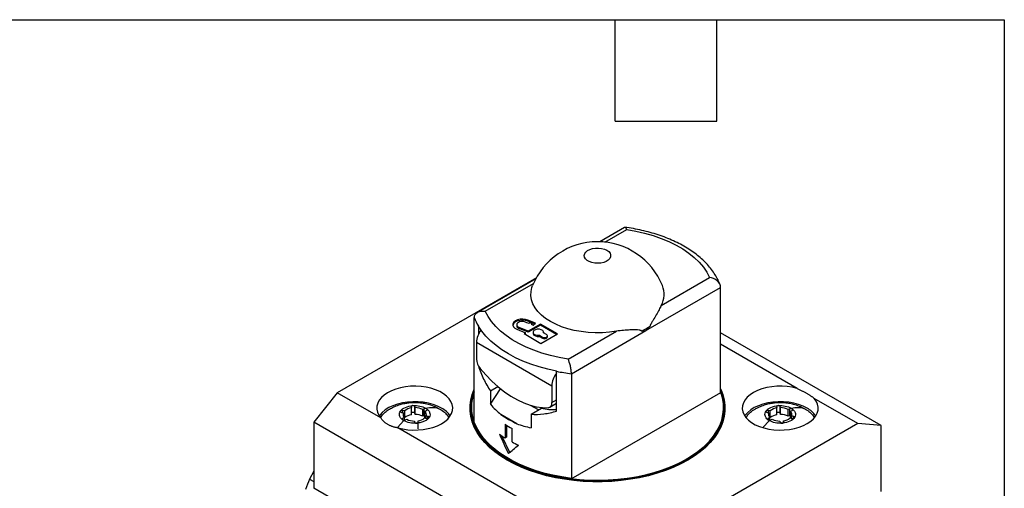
# Model space of a CAD drawing. Header units: millimetres. Extents: x 13 to 546, y 13 to 419.
# Tile 6 of 6: x 398 to 546, y 349 to 419. Entities that reach past the tile are written whole.
import ezdxf

# ---------------------------------------------------------------- set-up
doc = ezdxf.new("R2010")
doc.units = ezdxf.units.MM
doc.header["$LTSCALE"] = 2
doc.linetypes.add('SLD-Solid', pattern=[0])
doc.layers.add('TEXT', color=140, linetype='SLD-Solid', lineweight=25)

msp = doc.modelspace()

# ---------------------------------------------------------------- linework, layer by layer
for p, q in [((489.081, 387.941), (485.352, 385.789)), ((486.137, 385.735), (489.414, 387.626)), ((475.851, 380.406), (445.955, 363.147)), ((475.77, 380.257), (467.02, 375.205)), ((494.605, 376.254), (501.859, 380.442)), ((468.186, 375.372), (475.424, 379.55)), ((492.306, 372.477), (503.511, 378.946)), ((503.511, 363.247), (503.511, 378.946)), ((466.534, 358.718), (466.534, 374.418)), ((475.726, 373.579), (474.58, 374.043)), ((474.58, 373.88), (474.58, 374.043)), ((467.147, 373.139), (467.147, 371.908)), ((472.898, 373.357), (472.898, 373.194)), ((472.916, 372.672), (474.204, 372.151)), ((474.635, 372.4), (473.26, 372.955)), ((473.26, 372.792), (473.26, 372.955)), ((474.635, 372.236), (473.26, 372.792)), ((474.235, 373.759), (474.727, 373.561)), ((475.594, 373.47), (474.58, 373.88)), ((476.467, 373.457), (474.635, 372.4)), ((476.467, 373.294), (474.635, 372.236)), ((474.727, 373.561), (474.87, 373.679)), ((474.87, 373.679), (475.198, 373.546)), ((475.198, 373.546), (475.055, 373.428)), ((475.055, 373.428), (475.382, 373.296)), ((475.198, 373.383), (475.188, 373.374)), ((475.198, 373.383), (475.198, 373.546)), ((475.382, 373.296), (475.726, 373.579)), ((479.012, 371.988), (476.467, 373.457)), ((476.467, 373.294), (476.467, 373.457)), ((478.871, 371.906), (476.467, 373.294)), ((474.204, 372.151), (473.992, 372.029)), ((473.992, 372.029), (476.537, 370.559)), ((474.204, 371.988), (474.133, 371.947)), ((474.204, 371.988), (474.204, 372.151)), ((474.635, 372.236), (474.635, 372.4)), ((475.345, 372.214), (475.345, 372.051)), ((476.295, 371.76), (476.75, 371.498)), ((476.295, 371.597), (476.295, 371.76)), ((476.295, 371.597), (476.75, 371.335)), ((476.537, 370.559), (479.012, 371.988)), ((476.75, 371.335), (476.75, 371.498)), ((477.386, 371.865), (476.931, 372.128)), ((476.945, 372.12), (476.945, 372.214)), ((477.518, 371.518), (477.518, 371.682)), ((480.631, 368.187), (487.886, 372.375)), ((481.101, 366.009), (492.306, 372.477)), ((527.626, 358.219), (503.511, 372.14)), ((478.164, 364.15), (466.85, 370.681)), ((466.85, 370.681), (466.85, 368.196)), ((514.987, 363.79), (503.511, 370.415)), ((478.885, 360.41), (478.885, 366.363)), ((481.101, 366.009), (481.101, 350.309)), ((468.968, 363.44), (470.071, 364.077)), ((468.968, 361.412), (470.476, 363.743)), ((478.164, 364.15), (478.164, 361.665)), ((445.955, 363.147), (442.42, 358.749)), ((452.478, 359.382), (445.955, 363.147)), ((468.968, 363.44), (468.968, 361.412)), ((481.074, 350.234), (503.538, 363.202)), ((524.09, 358.535), (517.567, 362.3)), ((457.052, 361.041), (457.09, 360.871)), ((457.09, 359.85), (457.09, 360.871)), ((457.637, 360.912), (457.598, 361.082)), ((457.598, 360.061), (457.598, 361.082)), ((457.637, 359.891), (457.637, 360.912)), ((459.027, 360.739), (458.791, 360.635)), ((459.027, 359.718), (459.027, 360.739)), ((460.683, 361.023), (461.37, 360.698)), ((466.023, 360.841), (466.023, 359.46)), ((476.16, 360.571), (474.973, 361.255)), ((475.049, 359.929), (476.608, 360.829)), ((477.853, 360.978), (478.885, 361.574)), ((478.164, 361.665), (478.885, 362.081)), ((504.023, 359.46), (504.023, 360.841)), ((511.924, 361.041), (511.962, 360.871)), ((511.962, 359.85), (511.962, 360.871)), ((512.508, 360.912), (512.47, 361.082)), ((512.47, 360.061), (512.47, 361.082)), ((512.508, 359.891), (512.508, 360.912)), ((513.899, 360.739), (513.663, 360.635)), ((513.899, 359.718), (513.899, 360.739)), ((515.554, 361.023), (516.242, 360.698)), ((455.611, 360.205), (455.885, 360.139)), ((456.045, 359.423), (455.809, 359.319)), ((455.809, 359.089), (455.809, 359.319)), ((456.097, 360.433), (455.823, 360.499)), ((455.823, 360.154), (455.823, 360.499)), ((455.885, 359.665), (455.885, 360.139)), ((456.097, 359.412), (456.044, 359.425)), ((456.045, 359.04), (456.045, 359.423)), ((456.097, 359.412), (456.097, 360.433)), ((457.637, 359.891), (457.598, 360.061)), ((458.791, 359.614), (458.791, 360.635)), ((459.027, 359.718), (458.791, 359.614)), ((459.074, 359.37), (459.349, 359.304)), ((459.126, 360.382), (459.362, 360.487)), ((459.126, 359.362), (459.126, 360.382)), ((459.561, 359.598), (459.287, 359.664)), ((459.287, 359.319), (459.287, 359.664)), ((459.561, 359.305), (459.561, 359.598)), ((472.928, 358.499), (470.5, 359.901)), ((475.049, 359.929), (475.049, 357.902)), ((510.482, 360.205), (510.757, 360.139)), ((510.917, 359.423), (510.681, 359.319)), ((510.681, 359.089), (510.681, 359.319)), ((510.968, 360.433), (510.694, 360.499)), ((510.694, 360.154), (510.694, 360.499)), ((510.757, 359.665), (510.757, 360.139)), ((510.968, 359.412), (510.916, 359.425)), ((510.917, 359.04), (510.917, 359.423)), ((510.968, 359.412), (510.968, 360.433)), ((512.508, 359.891), (512.47, 360.061)), ((513.663, 359.614), (513.663, 360.635)), ((513.899, 359.718), (513.663, 359.614)), ((513.946, 359.37), (514.22, 359.304)), ((513.997, 360.382), (514.233, 360.487)), ((513.997, 359.362), (513.997, 360.382)), ((514.433, 359.598), (514.158, 359.664)), ((514.158, 359.319), (514.158, 359.664)), ((514.433, 359.305), (514.433, 359.598)), ((485.482, 333.89), (442.42, 358.749)), ((442.42, 358.749), (442.42, 348.858)), ((454.999, 357.957), (455.961, 358.963)), ((479.914, 343.543), (455.059, 357.892)), ((456.143, 359.066), (456.38, 359.17)), ((457.534, 358.892), (457.571, 358.722)), ((458.118, 358.763), (458.08, 358.933)), ((458.08, 358.66), (458.08, 358.933)), ((458.119, 357.722), (458.119, 358.742)), ((471.139, 358.419), (471.139, 356.378)), ((471.34, 358.295), (471.34, 356.494)), ((472.199, 355.765), (472.199, 357.807)), ((524.09, 358.535), (489.018, 338.288)), ((509.859, 357.946), (510.832, 358.963)), ((511.015, 359.066), (511.251, 359.17)), ((512.405, 358.892), (512.443, 358.722)), ((512.989, 358.763), (512.951, 358.933)), ((512.951, 358.66), (512.951, 358.933)), ((527.626, 358.219), (524.09, 358.535)), ((527.626, 348.328), (527.626, 358.219)), ((470.589, 356.737), (471.871, 354.147)), ((471.139, 356.378), (471.34, 356.494)), ((442.42, 351.402), (441.793, 350.192)), ((441.793, 350.192), (442.42, 349.83)), ((453.415, 342.511), (442.42, 348.858))]:
    msp.add_line(p, q)
at = {"flags": 128}
for points in [[(489.414, 387.626), (490.772, 387.387), (492.091, 387.086), (493.363, 386.722), (494.58, 386.301), (495.733, 385.823), (496.814, 385.293), (497.818, 384.714), (498.736, 384.089), (499.563, 383.424), (500.294, 382.721), (500.923, 381.987), (501.446, 381.226), (501.859, 380.442)], [(486.426, 384.523), (486.712, 384.314), (486.907, 384.073), (487, 383.813), (486.986, 383.547), (486.867, 383.29), (486.648, 383.056), (486.342, 382.857), (485.965, 382.705), (485.536, 382.606), (485.08, 382.568), (484.621, 382.591), (484.184, 382.675), (483.792, 382.814), (483.466, 383.002), (483.224, 383.229), (483.079, 383.481), (483.039, 383.746), (483.106, 384.01), (483.276, 384.257), (483.54, 384.475), (483.884, 384.651), (484.29, 384.778), (484.735, 384.847), (485.196, 384.854), (485.647, 384.801), (486.065, 384.688), (486.426, 384.523)], [(487.886, 372.375), (486.841, 372.23), (485.774, 372.15), (484.699, 372.137), (483.628, 372.19), (482.573, 372.31), (481.546, 372.494), (480.559, 372.741), (479.624, 373.047), (478.751, 373.41), (477.951, 373.825), (477.233, 374.286), (476.605, 374.79), (476.074, 375.33), (475.646, 375.9), (475.327, 376.492), (475.12, 377.102), (475.028, 377.72), (475.051, 378.341), (475.189, 378.956), (475.282, 379.213)], [(480.631, 368.187), (479.274, 368.426), (477.955, 368.728), (476.683, 369.091), (475.466, 369.513), (474.313, 369.99), (473.231, 370.52), (472.228, 371.1), (471.309, 371.724), (470.482, 372.39), (469.752, 373.092), (469.123, 373.826), (468.6, 374.588), (468.186, 375.372)], [(474.58, 373.88), (474.211, 373.987), (473.805, 374.03), (473.395, 374.006), (473.013, 373.916), (472.691, 373.767), (472.454, 373.572), (472.322, 373.346), (472.305, 373.276)], [(474.58, 374.043), (474.211, 374.151), (473.805, 374.194), (473.395, 374.169), (473.013, 374.079), (472.691, 373.93), (472.454, 373.735), (472.322, 373.509), (472.306, 373.271), (472.406, 373.04), (472.615, 372.835), (472.916, 372.672)], [(478.885, 366.363), (477.549, 366.66), (476.257, 367.016), (475.014, 367.427), (473.829, 367.891), (472.709, 368.405), (471.658, 368.967), (470.685, 369.573), (469.794, 370.22), (468.99, 370.904), (468.279, 371.621), (467.663, 372.368), (467.147, 373.139)], [(474.235, 373.759), (473.932, 373.836), (473.6, 373.841), (473.291, 373.771), (473.052, 373.639), (472.918, 373.464), (472.911, 373.272), (473.031, 373.094), (473.26, 372.955)], [(476.931, 372.128), (476.929, 372.307), (476.808, 372.473), (476.587, 372.599), (476.299, 372.667), (475.988, 372.667), (475.701, 372.598), (475.481, 372.471), (475.361, 372.305), (475.36, 372.125), (475.478, 371.959), (475.697, 371.832), (475.984, 371.762), (476.295, 371.76)], [(475.345, 372.051), (475.36, 371.962), (475.478, 371.796), (475.697, 371.668), (475.984, 371.599), (476.295, 371.597)], [(476.75, 371.498), (476.896, 371.442), (477.068, 371.422), (477.24, 371.442), (477.386, 371.498), (477.484, 371.582), (477.518, 371.682), (477.484, 371.781), (477.386, 371.865)], [(476.75, 371.335), (476.896, 371.278), (477.068, 371.259), (477.24, 371.278), (477.386, 371.335), (477.484, 371.419), (477.518, 371.518)], [(467.4, 366.805), (468.269, 365.81), (469.174, 364.888), (470.106, 364.047), (471.058, 363.295), (472.023, 362.636), (472.991, 362.077), (473.956, 361.622), (474.908, 361.275), (475.84, 361.04), (476.745, 360.917), (477.614, 360.909)], [(455.059, 357.892), (455.782, 357.72), (456.54, 357.607), (457.317, 357.554), (458.099, 357.564), (458.871, 357.635), (459.619, 357.767), (460.329, 357.956), (460.988, 358.2), (461.582, 358.494), (462.101, 358.832), (462.535, 359.208), (462.876, 359.614), (463.117, 360.044), (463.254, 360.488), (463.284, 360.94), (463.207, 361.389), (463.025, 361.828), (462.739, 362.249), (462.357, 362.643), (461.885, 363.003), (461.331, 363.322), (460.708, 363.595), (460.025, 363.815), (459.297, 363.98), (458.536, 364.086), (457.758, 364.13), (456.976, 364.113), (456.206, 364.034), (455.462, 363.894), (454.758, 363.698), (454.107, 363.447), (453.521, 363.147), (453.013, 362.804), (452.59, 362.424), (452.262, 362.014), (452.034, 361.582), (451.91, 361.136), (451.893, 360.685), (451.984, 360.236), (452.18, 359.799), (452.478, 359.382)], [(471.482, 353.024), (470.508, 353.63), (469.615, 354.276), (468.808, 354.959), (468.092, 355.675), (467.471, 356.42), (466.947, 357.19), (466.525, 357.98), (466.207, 358.786), (465.993, 359.603), (465.886, 360.428), (465.886, 361.254), (465.993, 362.079), (466.207, 362.896), (466.525, 363.702), (466.534, 363.721)], [(503.511, 363.721), (503.52, 363.702), (503.839, 362.896), (504.052, 362.079), (504.159, 361.254), (504.159, 360.428), (504.052, 359.603), (503.839, 358.786), (503.52, 357.98), (503.098, 357.19), (502.575, 356.42), (501.954, 355.675), (501.238, 354.959), (500.431, 354.276), (499.538, 353.63), (498.564, 353.024), (497.514, 352.462), (496.394, 351.946), (495.211, 351.48), (493.971, 351.067), (492.681, 350.708), (491.348, 350.406), (489.979, 350.163), (488.583, 349.979), (487.167, 349.856), (485.739, 349.794), (484.307, 349.794), (482.879, 349.856), (481.463, 349.979), (480.066, 350.163), (478.698, 350.406), (477.365, 350.708), (476.075, 351.067), (474.834, 351.48), (473.651, 351.946), (472.531, 352.462), (471.482, 353.024)], [(514.987, 363.79), (514.263, 363.962), (513.506, 364.076), (512.729, 364.128), (511.947, 364.118), (511.174, 364.047), (510.426, 363.915), (509.716, 363.726), (509.058, 363.482), (508.463, 363.188), (507.944, 362.85), (507.51, 362.474), (507.17, 362.068), (506.928, 361.638), (506.791, 361.194), (506.761, 360.742), (506.838, 360.293), (507.021, 359.854), (507.306, 359.433), (507.689, 359.04), (508.161, 358.679), (508.714, 358.36), (509.338, 358.088), (510.02, 357.867), (510.749, 357.702), (511.509, 357.596), (512.288, 357.552), (513.069, 357.569), (513.84, 357.649), (514.584, 357.788), (515.288, 357.985), (515.939, 358.235), (516.524, 358.535), (517.033, 358.878), (517.455, 359.258), (517.784, 359.668), (518.012, 360.1), (518.135, 360.546), (518.152, 360.997), (518.061, 361.446), (517.865, 361.883), (517.567, 362.3)], [(503.511, 363.369), (503.717, 362.802), (503.92, 361.981), (504.015, 361.152), (504.002, 360.322), (503.879, 359.495), (503.649, 358.676), (503.312, 357.869), (502.87, 357.079), (502.326, 356.31), (501.683, 355.568), (500.944, 354.856), (500.115, 354.178), (499.199, 353.538), (498.201, 352.94), (497.128, 352.387), (495.986, 351.883), (494.781, 351.43), (493.52, 351.031), (492.211, 350.688), (490.86, 350.403), (489.476, 350.178), (488.066, 350.014), (486.639, 349.912), (485.203, 349.873), (483.765, 349.897), (482.335, 349.983), (480.92, 350.131), (479.529, 350.341), (478.169, 350.611), (476.848, 350.94), (475.575, 351.325), (474.355, 351.765), (473.197, 352.256), (472.106, 352.797), (471.089, 353.384), (470.152, 354.014), (469.3, 354.683), (468.538, 355.387), (467.871, 356.122), (467.302, 356.884), (466.834, 357.67), (466.471, 358.473), (466.214, 359.289), (466.064, 360.115), (466.024, 360.945), (466.092, 361.774), (466.268, 362.598), (466.534, 363.369)], [(481.074, 350.234), (482.502, 350.091), (483.945, 350.011), (485.394, 349.996), (486.841, 350.044), (488.277, 350.156), (489.695, 350.332), (491.084, 350.569), (492.439, 350.867), (493.75, 351.224), (495.009, 351.638), (496.211, 352.106), (497.346, 352.626), (498.41, 353.195), (499.395, 353.809), (500.295, 354.464), (501.106, 355.158), (501.823, 355.885), (502.442, 356.642), (502.958, 357.423), (503.369, 358.226), (503.673, 359.044), (503.867, 359.873), (503.951, 360.708), (503.924, 361.545), (503.786, 362.378), (503.538, 363.202)], [(461.618, 360.841), (461.017, 361.142), (460.35, 361.392), (459.63, 361.586), (458.869, 361.72), (458.084, 361.792), (457.289, 361.8), (456.499, 361.744), (455.731, 361.625), (454.999, 361.446), (454.318, 361.209), (453.7, 360.92), (453.157, 360.585), (452.701, 360.209), (452.34, 359.8), (452.255, 359.678)], [(459.362, 360.487), (459.433, 360.533), (459.467, 360.592), (459.46, 360.654), (459.413, 360.709), (459.333, 360.75), (459.231, 360.77), (459.124, 360.766), (459.028, 360.739)], [(503.971, 361.067), (503.952, 360.394), (503.875, 359.801)], [(516.489, 360.841), (515.889, 361.142), (515.222, 361.392), (514.501, 361.586), (513.741, 361.72), (512.955, 361.792), (512.16, 361.8), (511.371, 361.744), (510.603, 361.625), (509.871, 361.446), (509.189, 361.209), (508.571, 360.92), (508.029, 360.585), (507.573, 360.209), (507.212, 359.8), (507.127, 359.678)], [(514.233, 360.487), (514.304, 360.533), (514.339, 360.592), (514.332, 360.654), (514.285, 360.709), (514.204, 360.75), (514.102, 360.77), (513.995, 360.766), (513.899, 360.739)], [(455.809, 359.319), (455.772, 359.299), (455.741, 359.275), (455.719, 359.249), (455.705, 359.221), (455.701, 359.191), (455.706, 359.162), (455.721, 359.134), (455.744, 359.108)], [(457.598, 360.061), (457.564, 360.12), (457.493, 360.167), (457.397, 360.194), (457.29, 360.198), (457.188, 360.179), (457.108, 360.138), (457.09, 360.123)], [(459.126, 359.746), (459.124, 359.745), (459.028, 359.718)], [(459.349, 359.304), (459.454, 359.292), (459.559, 359.304), (459.648, 359.338), (459.708, 359.389), (459.73, 359.45), (459.709, 359.511), (459.65, 359.563), (459.561, 359.597)], [(466.243, 359.45), (466.114, 360.188), (466.08, 360.605)], [(510.681, 359.319), (510.643, 359.299), (510.613, 359.275), (510.59, 359.249), (510.577, 359.221), (510.573, 359.191), (510.578, 359.162), (510.592, 359.134), (510.616, 359.108)], [(513.997, 359.746), (513.995, 359.745), (513.899, 359.718)], [(514.22, 359.304), (514.325, 359.292), (514.431, 359.304), (514.52, 359.338), (514.58, 359.389), (514.601, 359.45), (514.581, 359.511), (514.521, 359.563), (514.432, 359.597)], [(457.891, 358.586), (457.942, 358.594), (457.989, 358.607), (458.031, 358.626), (458.066, 358.648), (458.093, 358.674), (458.11, 358.703), (458.119, 358.732), (458.117, 358.763)], [(481.101, 350.309), (479.693, 350.515), (478.316, 350.782), (476.98, 351.109), (475.69, 351.495), (474.456, 351.936), (473.284, 352.431), (472.182, 352.977), (471.155, 353.57), (470.21, 354.206), (469.353, 354.882), (468.588, 355.595), (467.92, 356.339), (467.353, 357.111), (466.89, 357.906), (466.534, 358.718)], [(502.986, 357.427), (502.823, 357.159), (502.281, 356.393), (501.639, 355.652), (500.903, 354.942), (500.075, 354.266), (499.161, 353.628), (498.166, 353.031), (497.096, 352.48), (495.957, 351.977), (494.755, 351.525), (493.498, 351.127), (492.192, 350.785), (490.845, 350.501), (489.464, 350.277), (488.058, 350.113), (486.635, 350.012), (485.202, 349.973), (483.768, 349.996), (482.342, 350.082), (480.931, 350.23), (479.543, 350.439), (478.187, 350.709), (476.87, 351.036), (475.6, 351.421), (474.383, 351.859), (473.228, 352.35), (472.14, 352.889), (471.126, 353.475), (470.191, 354.103), (469.342, 354.77), (468.582, 355.472), (467.916, 356.205), (467.349, 356.966), (466.882, 357.749), (466.643, 358.249)], [(512.763, 358.586), (512.813, 358.594), (512.86, 358.607), (512.902, 358.626), (512.937, 358.648), (512.964, 358.674), (512.982, 358.703), (512.99, 358.732), (512.988, 358.763)]]:
    msp.add_lwpolyline(points, dxfattribs=at)
for centre, radius, start, end in [((485.023, 375.294), 10.5, 21.91529, 158.08471), ((491.538, 377.903), 3.482, 331.73466, 22.09896), ((473.754, 377.091), 7.699, 200.31906, 210.8892), ((470.149, 370.548), 3.302, 142.57041, 177.68459), ((473.362, 373.248), 0.468, 186.68836, 257.39651), ((487.442, 381.149), 9.702, 295.67823, 304.3164), ((469.157, 368.304), 2.31, 182.68069, 220.4653), ((481.531, 363.994), 3.371, 141.71822, 177.34829), ((484.787, 396.202), 30.418, 258.81287, 263.03992), ((472.594, 360.923), 6.5, 158.7987, 200.53636), ((457.347, 358.944), 1.944, 97.59336, 130.02735), ((457.358, 360.95), 0.274, 28.75993, 100.23093), ((457.639, 358.38), 2.532, 62.94069, 90.06229), ((459.896, 357.605), 3.665, 34.43185, 61.97994), ((478.291, 367.703), 7.076, 256.24139, 274.81422), ((477.518, 361.556), 0.655, 278.43384, 9.49628), ((512.219, 358.944), 1.944, 97.59336, 130.02735), ((512.229, 360.95), 0.274, 28.75993, 100.23093), ((512.511, 358.38), 2.532, 62.94069, 90.06229), ((514.767, 357.605), 3.665, 34.43185, 61.97994), ((455.717, 360.131), 0.382, 73.9411, 129.41444), ((456.493, 359.899), 0.653, 158.44938, 226.79539), ((457.347, 357.923), 1.944, 97.59336, 130.02735), ((457.639, 357.359), 2.532, 62.94069, 90.06229), ((457.824, 360.864), 1.948, 277.55, 309.94429), ((458.68, 359.905), 0.653, 338.32142, 46.92335), ((473.048, 361.05), 6.991, 193.22744, 203.61583), ((480.586, 374.569), 17.801, 235.48615, 244.51922), ((496.807, 361.095), 7.185, 329.30618, 349.62329), ((510.588, 360.131), 0.382, 73.9411, 129.41444), ((511.364, 359.899), 0.653, 158.44938, 226.79539), ((512.219, 357.923), 1.944, 97.59336, 130.02735), ((512.511, 357.359), 2.532, 62.94069, 90.06229), ((512.695, 360.864), 1.948, 277.55, 309.94429), ((513.551, 359.905), 0.653, 338.32142, 46.92335), ((457.533, 361.422), 2.529, 242.87746, 270.0197), ((457.814, 358.857), 0.278, 208.98071, 281.118), ((480.571, 373.533), 17.816, 238.03299, 241.97239), ((512.404, 361.422), 2.529, 242.87746, 270.0197), ((512.686, 358.857), 0.278, 208.98071, 281.118), ((479.565, 369.876), 15.913, 234.47519, 238.02401), ((481.504, 373.234), 19.792, 241.95794, 245.02634), ((468.606, 338.888), 29.099, 157.14172, 160.44692)]:
    msp.add_arc(centre, radius, start, end)
for points, knots in [([(489.414, 387.626), (489.414, 387.628), (489.362, 387.737), (489.263, 387.893), (489.149, 387.984), (489.102, 387.939), (489.089, 387.927)], [0, 0, 0, 0, 0.0063472, 0.4496563, 0.8563818, 1, 1, 1, 1]), ([(503.441, 379.306), (503.395, 379.428), (503.246, 379.822), (502.921, 380.474), (502.44, 381.251), (501.867, 382.005), (501.206, 382.731), (500.458, 383.426), (499.63, 384.086), (498.724, 384.706), (497.748, 385.283), (496.706, 385.814), (495.606, 386.296), (494.452, 386.729), (493.253, 387.109), (492.013, 387.436), (490.738, 387.707), (489.776, 387.871), (489.241, 387.941), (489.145, 387.953)], [0, 0, 0, 0, 0.0273566, 0.0886907, 0.1505191, 0.2131, 0.2763812, 0.3402451, 0.4045407, 0.4691162, 0.5338418, 0.5986145, 0.6633569, 0.7280367, 0.792639, 0.857161, 0.9216079, 0.9859895, 1, 1, 1, 1]), ([(503.511, 378.946), (503.511, 379.033), (503.499, 379.12), (503.452, 379.295), (503.416, 379.384), (503.279, 379.637), (503.146, 379.795), (502.676, 380.2), (502.264, 380.379), (501.859, 380.442)], [0, 0, 0, 0, 0.125, 0.125, 0.25, 0.25, 0.5, 0.5, 1, 1, 1, 1]), ([(494.605, 376.254), (494.5, 376.051), (494.386, 375.829), (494.138, 375.357), (494.003, 375.108), (493.709, 374.589), (493.549, 374.32), (493.298, 373.904), (493.212, 373.763), (493.084, 373.544), (493.042, 373.47), (492.983, 373.352), (492.964, 373.312), (492.931, 373.227), (492.916, 373.182), (492.911, 373.136)], [0, 0, 0, 0, 0.25, 0.25, 0.5, 0.5, 0.75, 0.75, 0.875, 0.875, 0.9375, 0.9375, 0.96875, 0.96875, 1, 1, 1, 1]), ([(466.534, 374.418), (466.534, 374.505), (466.546, 374.588), (466.594, 374.746), (466.63, 374.823), (466.767, 375.029), (466.899, 375.143), (467.369, 375.391), (467.781, 375.435), (468.186, 375.372)], [0, 0, 0, 0, 0.125, 0.125, 0.25, 0.25, 0.5, 0.5, 1, 1, 1, 1]), ([(491.646, 372.405), (491.627, 372.438), (491.598, 372.457), (491.538, 372.488), (491.506, 372.499), (491.407, 372.526), (491.337, 372.536), (491.126, 372.56), (490.98, 372.567), (490.533, 372.579), (490.22, 372.576), (489.581, 372.555), (489.253, 372.537), (488.582, 372.477), (488.238, 372.436), (487.886, 372.375)], [0, 0, 0, 0, 0.03125, 0.03125, 0.0625, 0.0625, 0.125, 0.125, 0.25, 0.25, 0.5, 0.5, 0.75, 0.75, 1, 1, 1, 1]), ([(481.101, 366.009), (481.101, 366.096), (481.097, 366.188), (481.083, 366.382), (481.072, 366.485), (481.032, 366.794), (480.993, 367.006), (480.857, 367.604), (480.741, 367.953), (480.631, 368.187)], [0, 0, 0, 0, 0.125, 0.125, 0.25, 0.25, 0.5, 0.5, 1, 1, 1, 1]), ([(467.147, 367.186), (467.366, 366.491), (467.623, 365.83), (468.225, 364.579), (468.571, 363.989), (468.968, 363.44)], [0, 0, 0, 0, 0.5, 0.5, 1, 1, 1, 1]), ([(514.987, 363.79), (515.056, 363.759), (515.194, 363.695), (515.396, 363.6), (515.592, 363.504), (515.783, 363.409), (515.968, 363.313), (516.148, 363.217), (516.322, 363.122), (516.433, 363.058), (516.489, 363.026)], [0, 0, 0, 0, 0.1268882, 0.2526973, 0.3776922, 0.5021432, 0.6263241, 0.7505105, 0.8749779, 1, 1, 1, 1]), ([(516.489, 363.026), (516.543, 362.995), (516.652, 362.931), (516.806, 362.837), (516.953, 362.745), (517.091, 362.653), (517.222, 362.563), (517.346, 362.474), (517.462, 362.386), (517.532, 362.329), (517.567, 362.3)], [0, 0, 0, 0, 0.12502216, 0.2494896, 0.373676, 0.4978569, 0.62230789, 0.74730278, 0.8731118, 1, 1, 1, 1]), ([(452.477, 359.383), (452.523, 359.482), (452.661, 359.779), (453.105, 360.229), (453.708, 360.676), (454.202, 360.893), (454.411, 360.985)], [0, 0, 0, 0, 0.1536384, 0.4623439, 0.7725863, 1, 1, 1, 1]), ([(460.71, 361.022), (460.407, 361.137), (459.86, 361.346), (459.09, 361.521), (458.468, 361.612), (457.893, 361.654), (457.259, 361.655), (456.572, 361.597), (455.847, 361.469), (455.115, 361.279), (454.623, 361.083), (454.361, 360.978)], [0, 0, 0, 0, 0.1487737, 0.2678114, 0.3612164, 0.4372369, 0.5314856, 0.6541118, 0.7534699, 0.8683097, 1, 1, 1, 1]), ([(455.474, 360.426), (455.629, 360.635), (455.879, 360.82), (456.505, 361.096), (456.88, 361.186), (457.27, 361.217)], [0, 0, 0, 0, 0.5, 0.5, 1, 1, 1, 1]), ([(457.27, 361.217), (457.203, 361.209), (457.142, 361.186), (457.062, 361.122), (457.044, 361.08), (457.053, 361.041)], [0, 0, 0, 0, 0.5, 0.5, 1, 1, 1, 1]), ([(457.309, 361.22), (457.654, 361.244), (458.009, 361.223), (458.666, 361.092), (458.968, 360.983), (459.213, 360.841)], [0, 0, 0, 0, 0.5, 0.5, 1, 1, 1, 1]), ([(459.213, 360.841), (459.365, 360.753), (459.493, 360.655), (459.701, 360.44), (459.778, 360.324), (459.875, 360.086), (459.895, 359.961), (459.874, 359.716), (459.834, 359.593), (459.698, 359.361), (459.602, 359.25), (459.359, 359.047), (459.216, 358.956), (458.885, 358.799), (458.703, 358.735), (458.313, 358.636), (458.104, 358.602), (457.891, 358.586)], [0, 0, 0, 0, 0.125, 0.125, 0.25, 0.25, 0.375, 0.375, 0.5, 0.5, 0.625, 0.625, 0.75, 0.75, 0.875, 0.875, 1, 1, 1, 1]), ([(461.37, 360.698), (461.607, 360.544), (462.079, 360.236), (462.505, 359.788), (462.639, 359.502), (462.68, 359.414)], [0, 0, 0, 0, 0.4101525, 0.8186364, 1, 1, 1, 1]), ([(507.355, 359.395), (507.399, 359.49), (507.535, 359.783), (507.977, 360.229), (508.58, 360.676), (509.073, 360.893), (509.282, 360.985)], [0, 0, 0, 0, 0.1481616, 0.4588647, 0.7711147, 1, 1, 1, 1]), ([(515.582, 361.022), (515.278, 361.137), (514.731, 361.346), (513.961, 361.521), (513.339, 361.612), (512.764, 361.654), (512.13, 361.655), (511.443, 361.597), (510.719, 361.469), (509.986, 361.279), (509.495, 361.083), (509.232, 360.978)], [0, 0, 0, 0, 0.1487737, 0.2678114, 0.3612164, 0.4372369, 0.5314856, 0.6541118, 0.7534699, 0.8683097, 1, 1, 1, 1]), ([(510.346, 360.426), (510.501, 360.635), (510.751, 360.82), (511.377, 361.096), (511.752, 361.186), (512.142, 361.217)], [0, 0, 0, 0, 0.5, 0.5, 1, 1, 1, 1]), ([(512.142, 361.217), (512.075, 361.209), (512.013, 361.186), (511.933, 361.122), (511.915, 361.08), (511.924, 361.041)], [0, 0, 0, 0, 0.5, 0.5, 1, 1, 1, 1]), ([(512.181, 361.22), (512.526, 361.244), (512.88, 361.223), (513.537, 361.092), (513.839, 360.983), (514.085, 360.841)], [0, 0, 0, 0, 0.5, 0.5, 1, 1, 1, 1]), ([(514.085, 360.841), (514.386, 360.667), (514.602, 360.444), (514.795, 359.965), (514.774, 359.709), (514.5, 359.243), (514.249, 359.033), (513.591, 358.721), (513.185, 358.619), (512.763, 358.586)], [0, 0, 0, 0, 0.25, 0.25, 0.5, 0.5, 0.75, 0.75, 1, 1, 1, 1]), ([(516.242, 360.698), (516.478, 360.544), (516.95, 360.236), (517.376, 359.788), (517.511, 359.502), (517.552, 359.414)], [0, 0, 0, 0, 0.4099404, 0.8182132, 1, 1, 1, 1]), ([(453.557, 358.373), (453.502, 358.405), (453.393, 358.47), (453.24, 358.578), (453.093, 358.693), (452.954, 358.815), (452.823, 358.945), (452.7, 359.083), (452.584, 359.228), (452.514, 359.33), (452.478, 359.382)], [0, 0, 0, 0, 0.1250221, 0.2494896, 0.3736759, 0.4978568, 0.6223078, 0.7473027, 0.8731118, 1, 1, 1, 1]), ([(455.744, 359.108), (455.509, 359.289), (455.356, 359.506), (455.255, 359.956), (455.307, 360.188), (455.454, 360.399)], [0, 0, 0, 0, 0.5, 0.5, 1, 1, 1, 1]), ([(455.454, 360.399), (455.434, 360.361), (455.439, 360.32), (455.497, 360.249), (455.549, 360.22), (455.611, 360.205)], [0, 0, 0, 0, 0.5, 0.5, 1, 1, 1, 1]), ([(475.049, 359.929), (475.69, 359.879), (476.33, 359.9), (477.61, 360.064), (478.249, 360.208), (478.885, 360.41)], [0, 0, 0, 0, 0.5, 0.5, 1, 1, 1, 1]), ([(510.615, 359.108), (510.38, 359.289), (510.228, 359.506), (510.127, 359.956), (510.179, 360.188), (510.325, 360.399)], [0, 0, 0, 0, 0.5, 0.5, 1, 1, 1, 1]), ([(510.325, 360.399), (510.306, 360.361), (510.311, 360.32), (510.368, 360.249), (510.42, 360.22), (510.483, 360.205)], [0, 0, 0, 0, 0.5, 0.5, 1, 1, 1, 1]), ([(512.47, 360.061), (512.461, 360.082), (512.443, 360.122), (512.369, 360.17), (512.271, 360.198), (512.16, 360.203), (512.058, 360.182), (511.987, 360.15), (511.967, 360.125), (511.962, 360.118)], [0, 0, 0, 0, 0.1572312, 0.3144623, 0.4716935, 0.6289246, 0.7861558, 0.9433869, 1, 1, 1, 1]), ([(455.059, 357.892), (454.99, 357.901), (454.852, 357.919), (454.65, 357.957), (454.454, 358.004), (454.263, 358.06), (454.077, 358.124), (453.898, 358.198), (453.723, 358.28), (453.612, 358.342), (453.557, 358.373)], [0, 0, 0, 0, 0.12688824, 0.2526973, 0.3776922, 0.5021432, 0.6263241, 0.75051048, 0.87497788, 1, 1, 1, 1]), ([(455.773, 359.086), (455.819, 359.057), (455.884, 359.038), (456.019, 359.031), (456.089, 359.043), (456.143, 359.067)], [0, 0, 0, 0, 0.5, 0.5, 1, 1, 1, 1]), ([(457.868, 358.584), (457.522, 358.56), (457.167, 358.581), (456.509, 358.712), (456.207, 358.821), (455.961, 358.963)], [0, 0, 0, 0, 0.5, 0.5, 1, 1, 1, 1]), ([(466.507, 358.643), (466.514, 358.652), (466.519, 358.662), (466.524, 358.673), (466.528, 358.683), (466.531, 358.693), (466.533, 358.703), (466.534, 358.709), (466.534, 358.714), (466.534, 358.718)], [0, 0, 0, 0, 0.000033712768, 0.000033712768, 0.000033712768, 0.000067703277, 0.000067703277, 0.000067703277, 0.000084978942, 0.000084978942, 0.000084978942, 0.000084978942]), ([(510.644, 359.086), (510.69, 359.057), (510.755, 359.038), (510.891, 359.031), (510.96, 359.043), (511.014, 359.067)], [0, 0, 0, 0, 0.5, 0.5, 1, 1, 1, 1]), ([(512.739, 358.584), (512.394, 358.56), (512.039, 358.581), (511.38, 358.712), (511.078, 358.821), (510.832, 358.963)], [0, 0, 0, 0, 0.5, 0.5, 1, 1, 1, 1]), ([(481.101, 350.309), (481.101, 350.301), (481.099, 350.292), (481.097, 350.283), (481.095, 350.274), (481.091, 350.265), (481.087, 350.256), (481.083, 350.249), (481.079, 350.241), (481.074, 350.234)], [0, 0, 0, 0, 0.000029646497, 0.000029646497, 0.000029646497, 0.000059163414, 0.000059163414, 0.000059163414, 0.000084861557, 0.000084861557, 0.000084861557, 0.000084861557])]:
    msp.add_open_spline(points, degree=3, knots=knots)
for points in [[(492.306, 372.477), (492.517, 372.692), (492.719, 372.912), (492.911, 373.136)], [(491.646, 372.405), (491.875, 372.425), (492.095, 372.449), (492.306, 372.477)], [(503.538, 363.202), (503.522, 363.208), (503.511, 363.223), (503.511, 363.247)], [(457.289, 361.219), (457.283, 361.218), (457.277, 361.218), (457.27, 361.217)], [(457.309, 361.22), (457.302, 361.22), (457.296, 361.219), (457.289, 361.219)], [(459.213, 360.841), (460.021, 361.028), (460.74, 360.98), (461.37, 360.698)], [(468.968, 361.412), (469.429, 360.848), (469.941, 360.343), (470.5, 359.901)], [(512.161, 361.219), (512.155, 361.218), (512.148, 361.218), (512.142, 361.217)], [(512.181, 361.22), (512.174, 361.22), (512.167, 361.219), (512.161, 361.219)], [(514.085, 360.841), (514.892, 361.028), (515.611, 360.98), (516.242, 360.698)], [(455.463, 360.412), (455.459, 360.408), (455.457, 360.403), (455.454, 360.399)], [(455.474, 360.426), (455.47, 360.422), (455.466, 360.417), (455.463, 360.412)], [(510.334, 360.412), (510.331, 360.408), (510.328, 360.403), (510.325, 360.399)], [(510.346, 360.426), (510.341, 360.422), (510.338, 360.417), (510.334, 360.412)], [(455.744, 359.108), (455.748, 359.104), (455.753, 359.1), (455.758, 359.096)], [(455.758, 359.096), (455.763, 359.093), (455.768, 359.089), (455.773, 359.086)], [(455.961, 358.963), (455.894, 359.002), (455.831, 359.043), (455.773, 359.086)], [(457.868, 358.584), (457.872, 358.584), (457.876, 358.585), (457.88, 358.585)], [(457.88, 358.585), (457.884, 358.585), (457.887, 358.586), (457.891, 358.586)], [(472.928, 358.499), (473.599, 358.231), (474.308, 358.031), (475.049, 357.902)], [(510.616, 359.108), (510.62, 359.104), (510.624, 359.1), (510.629, 359.096)], [(510.629, 359.096), (510.634, 359.093), (510.639, 359.089), (510.644, 359.086)], [(510.832, 358.963), (510.765, 359.002), (510.702, 359.043), (510.644, 359.086)], [(512.739, 358.584), (512.743, 358.584), (512.747, 358.585), (512.751, 358.585)], [(512.751, 358.585), (512.755, 358.585), (512.759, 358.586), (512.763, 358.586)], [(470.319, 356.925), (470.739, 355.947), (471.186, 354.979), (471.658, 354.024)], [(471.658, 354.024), (472.131, 354.433), (472.628, 354.857), (473.148, 355.292)]]:
    msp.add_open_spline(points, degree=3)
at = {"layer": 'TEXT'}
for p, q in [((12.7, 419.1), (546.1, 419.1)), ((487.68, 403.86), (487.68, 419.1)), ((502.92, 403.86), (502.92, 419.1)), ((546.1, 419.1), (546.1, 12.7)), ((487.68, 403.86), (502.92, 403.86))]:
    msp.add_line(p, q, dxfattribs=at)

doc.saveas('drawing.dxf')
